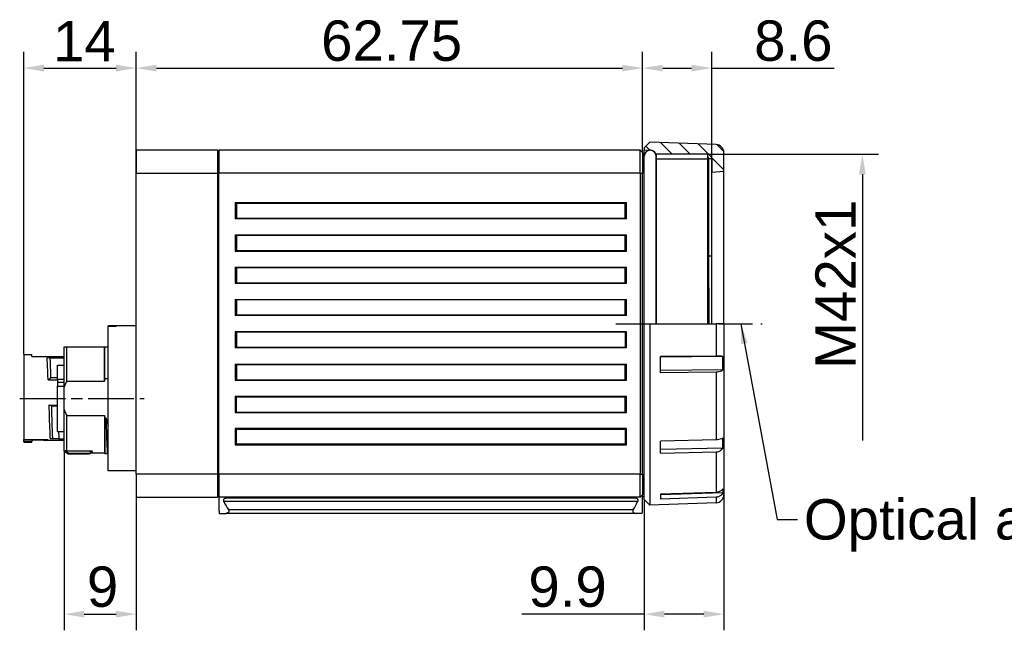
# Model space of a CAD drawing. Header units: millimetres. Extents: x 5 to 336, y 35 to 122.
# Tile 2 of 5: x 122 to 244, y 46 to 121. Entities that reach past the tile are written whole.
import ezdxf

# ---------------------------------------------------------------- set-up
doc = ezdxf.new("R2010")
doc.units = ezdxf.units.MM
doc.linetypes.add('CHAIN', pattern=[0.3543, 0.2362, -0.0295, 0.0591, -0.0295])
doc.linetypes.add('DASH_DOT', pattern=[0.37, 0.24, -0.06, 0.01, -0.06])
for name, color, linetype, lineweight in [('Bemaßungen(DIN)', 7, 'Continuous', 25), ('Gewinde(DIN)', 7, 'Continuous', 25), ('Mittellinie(DIN)', 7, 'CHAIN', 25), ('Schraffur', 7, 'Continuous', 9), ('Sichtbare Kanten(DIN)', 7, 'Continuous', 30), ('Sichtbare tangentiale Kanten(DIN)', 7, 'Continuous', 30), ('Skizziergeometrie(DIN)', 7, 'Continuous', 50), ('Symbole(DIN)', 7, 'Continuous', 25)]:
    doc.layers.add(name, color=color, linetype=linetype, lineweight=lineweight)
doc.styles.add('STANDARD-BSI~0', font='arial.ttf')
doc.dimstyles.new('Katalogzeichnungen', dxfattribs={"dimtxt": 5, "dimasz": 2.5, "dimexe": 2, "dimexo": 0, "dimgap": 0.8, "dimtad": 1, "dimrnd": 1e-08, "dimdsep": 46, "dimtxsty": 'STANDARD-BSI~0', "dimcen": 0.09, "dimdle": 10, "dimclrd": 250, "dimclre": 250, "dimclrt": 250, "dimazin": 2, "dimtfac": 1, "dimtmove": 0, "dimatfit": 3, "dimfxl": 1, "dimtolj": 1, "dimtzin": 0, "dimlwd": 25, "dimlwe": 25, "dimarcsym": 0})
doc.dimstyles.new('Katalogzeichnungen$7', dxfattribs={"dimtxt": 5, "dimasz": 2.5, "dimexe": 2, "dimexo": 0, "dimgap": 0.8, "dimtad": 1, "dimrnd": 1e-08, "dimdsep": 46, "dimtxsty": 'STANDARD-BSI~0', "dimcen": 0.09, "dimdle": 10, "dimclrd": 179, "dimclre": 250, "dimclrt": 250, "dimazin": 2, "dimtfac": 1, "dimtmove": 0, "dimatfit": 3, "dimfxl": 1, "dimtolj": 1, "dimtzin": 0, "dimlwd": 25, "dimlwe": 25, "dimarcsym": 0})

# ---------------------------------------------------------------- blocks, each defined once
blk = doc.blocks.new('*D4')
at = {"layer": 'Bemaßungen(DIN)', "color": 250, "linetype": 'Continuous', "lineweight": 25}
for p, q in [((122.54, 79.89), (122.54, 117.35)), ((136.49, 102.34), (136.49, 117.35)), ((125.04, 115.35), (133.99, 115.35))]:
    blk.add_line(p, q, dxfattribs=at)
at = {"layer": 'Bemaßungen(DIN)', "color": 250, "linetype": 'Continuous'}
for points in [[(125.04, 115.77), (125.04, 114.93), (122.54, 115.35)], [(133.99, 115.77), (133.99, 114.93), (136.49, 115.35)]]:
    blk.add_solid(points, dxfattribs=at)
at = {"layer": 'Defpoints', "color": 0, "linetype": 'Continuous'}
for p in [(136.49, 115.35), (136.49, 102.34), (122.54, 79.89)]:
    blk.add_point(p, dxfattribs=at)
at = {"layer": 'Bemaßungen(DIN)', "color": 250, "linetype": 'Continuous', "lineweight": 25, "insert": (126.18, 121.17), "char_height": 5, "attachment_point": 1, "style": 'STANDARD-BSI~0'}
blk.add_mtext('\\A1;14', dxfattribs=at)
blk = doc.blocks.new('*D5')
at = {"layer": 'Bemaßungen(DIN)', "color": 250, "linetype": 'Continuous', "lineweight": 25}
for p, q in [((136.49, 105.19), (136.49, 117.35)), ((199.24, 104.89), (199.24, 117.35)), ((138.99, 115.35), (196.74, 115.35))]:
    blk.add_line(p, q, dxfattribs=at)
at = {"layer": 'Bemaßungen(DIN)', "color": 250, "linetype": 'Continuous'}
for points in [[(138.99, 115.76), (138.99, 114.93), (136.49, 115.35)], [(196.74, 115.76), (196.74, 114.93), (199.24, 115.35)]]:
    blk.add_solid(points, dxfattribs=at)
at = {"layer": 'Defpoints', "color": 0, "linetype": 'Continuous'}
for p in [(199.24, 115.35), (136.49, 105.19), (199.24, 104.89)]:
    blk.add_point(p, dxfattribs=at)
at = {"layer": 'Bemaßungen(DIN)', "color": 250, "linetype": 'Continuous', "lineweight": 25, "insert": (159.4, 121.25), "char_height": 5, "attachment_point": 1, "style": 'STANDARD-BSI~0'}
blk.add_mtext('\\A1;62.75', dxfattribs=at)
blk = doc.blocks.new('*D9')
at = {"layer": 'Bemaßungen(DIN)', "color": 250, "linetype": 'Continuous', "lineweight": 25}
for p, q in [((127.54, 67.89), (127.54, 45.7)), ((136.49, 62.19), (136.49, 45.7)), ((130.04, 47.7), (133.99, 47.7))]:
    blk.add_line(p, q, dxfattribs=at)
at = {"layer": 'Bemaßungen(DIN)', "color": 250, "linetype": 'Continuous'}
for points in [[(130.04, 48.12), (130.04, 47.29), (127.54, 47.7)], [(133.99, 48.12), (133.99, 47.29), (136.49, 47.7)]]:
    blk.add_solid(points, dxfattribs=at)
at = {"layer": 'Defpoints', "color": 0, "linetype": 'Continuous'}
for p in [(127.54, 67.89), (136.49, 62.19), (136.49, 47.7)]:
    blk.add_point(p, dxfattribs=at)
at = {"layer": 'Bemaßungen(DIN)', "color": 250, "linetype": 'Continuous', "lineweight": 25, "insert": (130.37, 53.61), "char_height": 5, "attachment_point": 1, "style": 'STANDARD-BSI~0'}
blk.add_mtext('\\A1;9', dxfattribs=at)
blk = doc.blocks.new('*D15')
at = {"layer": 'Bemaßungen(DIN)', "color": 250, "linetype": 'Continuous', "lineweight": 25}
for p, q in [((199.24, 104.89), (199.24, 117.35)), ((207.82, 102.44), (207.82, 117.35)), ((201.74, 115.35), (205.32, 115.35)), ((207.82, 115.35), (222.97, 115.35))]:
    blk.add_line(p, q, dxfattribs=at)
at = {"layer": 'Bemaßungen(DIN)', "color": 250, "linetype": 'Continuous'}
for points in [[(201.74, 115.76), (201.74, 114.93), (199.24, 115.35)], [(205.32, 115.76), (205.32, 114.93), (207.82, 115.35)]]:
    blk.add_solid(points, dxfattribs=at)
at = {"layer": 'Defpoints', "color": 0, "linetype": 'Continuous'}
for p in [(207.82, 115.35), (199.24, 104.89), (207.82, 102.44)]:
    blk.add_point(p, dxfattribs=at)
at = {"layer": 'Bemaßungen(DIN)', "color": 250, "linetype": 'Continuous', "lineweight": 25, "insert": (213.07, 121.25), "char_height": 5, "attachment_point": 1, "style": 'STANDARD-BSI~0'}
blk.add_mtext('\\A1;8.6', dxfattribs=at)
blk = doc.blocks.new('*D16')
at = {"layer": 'Bemaßungen(DIN)', "color": 250, "linetype": 'Continuous', "lineweight": 25}
for p, q in [((209.32, 62.5), (209.32, 45.7)), ((199.44, 61.89), (199.44, 45.7)), ((199.44, 47.7), (184.29, 47.7)), ((206.82, 47.7), (201.94, 47.7))]:
    blk.add_line(p, q, dxfattribs=at)
at = {"layer": 'Bemaßungen(DIN)', "color": 250, "linetype": 'Continuous'}
for points in [[(201.94, 48.12), (201.94, 47.29), (199.44, 47.7)], [(206.82, 48.12), (206.82, 47.29), (209.32, 47.7)]]:
    blk.add_solid(points, dxfattribs=at)
at = {"layer": 'Defpoints', "color": 0, "linetype": 'Continuous'}
for p in [(209.32, 62.5), (199.44, 61.89), (209.32, 47.7)]:
    blk.add_point(p, dxfattribs=at)
at = {"layer": 'Bemaßungen(DIN)', "color": 250, "linetype": 'Continuous', "lineweight": 25, "insert": (185.09, 53.61), "char_height": 5, "attachment_point": 1, "style": 'STANDARD-BSI~0'}
blk.add_mtext('\\A1;9.9', dxfattribs=at)
blk = doc.blocks.new('*D17')
at = {"layer": 'Bemaßungen(DIN)', "color": 250, "linetype": 'Continuous', "lineweight": 25}
for p, q in [((207.32, 104.69), (228.48, 104.69)), ((226.48, 102.19), (226.48, 69.22))]:
    blk.add_line(p, q, dxfattribs=at)
at = {"layer": 'Bemaßungen(DIN)', "color": 250, "linetype": 'Continuous'}
blk.add_solid([(226.06, 102.19), (226.9, 102.19), (226.48, 104.69)], dxfattribs=at)
at = {"layer": 'Defpoints', "color": 0, "linetype": 'Continuous'}
for p in [(207.32, 104.69), (204.9, 69.22), (226.48, 69.22)]:
    blk.add_point(p, dxfattribs=at)
at = {"layer": 'Bemaßungen(DIN)', "color": 250, "linetype": 'Continuous', "lineweight": 25, "insert": (220.66, 76.14), "char_height": 5, "attachment_point": 1, "rotation": 90, "style": 'STANDARD-BSI~0'}
blk.add_mtext('\\A1; \\fArial|b0|i0;\\H5.0000;M42x1', dxfattribs=at)
blk = doc.blocks.new('_None')

msp = doc.modelspace()

# ---------------------------------------------------------------- hatches: boundary and pattern name
at = {"layer": 'Schraffur'}
h = msp.add_hatch(dxfattribs=at)
h.set_pattern_fill('ANSI31', color=256, scale=12.7, angle=90, style=0)
h.set_pattern_definition([(135, (0, 0), (-1.122532, -1.122532), [])])
edge = h.paths.add_edge_path()
edge.add_line((207.325, 104.395), (207.325, 104.396))
edge.add_line((207.325, 104.396), (207.464, 104.155))
edge.add_line((207.464, 104.155), (207.464, 104.146))
edge.add_line((207.464, 104.146), (207.818, 104.146))
edge.add_line((207.818, 104.146), (207.818, 102.437))
edge.add_line((207.818, 102.437), (209.318, 102.569))
edge.add_line((209.318, 102.569), (209.318, 104.877))
edge.add_ellipse((208.318, 104.877), major_axis=(1, 0), ratio=1, start_angle=0, end_angle=88)
edge.add_line((208.353, 105.876), (200.143, 106.163))
edge.add_line((200.143, 106.163), (199.443, 105.487))
edge.add_line((199.443, 105.487), (199.443, 105.228))
edge.add_line((199.443, 105.228), (200.233, 105.186))
edge.add_ellipse((200.193, 104.437), major_axis=(0.039, 0.749), ratio=1, start_angle=303, end_angle=360, ccw=False)
edge.add_line((200.843, 104.812), (200.843, 104.768))
edge.add_ellipse((200.184, 104.428), major_axis=(0.658, 0.34), ratio=1, start_angle=332.68677, end_angle=360, ccw=False)
edge.add_line((200.926, 104.428), (200.926, 104.146))
edge.add_line((200.926, 104.146), (200.973, 104.146))
edge.add_line((200.973, 104.146), (200.973, 104.687))
edge.add_line((200.973, 104.687), (207.325, 104.687))
edge.add_line((207.325, 104.687), (207.325, 104.395))

# ---------------------------------------------------------------- linework, layer by layer
at = {"layer": 'Gewinde(DIN)'}
msp.add_line((207.325, 104.082), (200.973, 104.082), dxfattribs=at)
at = {"layer": 'Mittellinie(DIN)', "linetype": 'CHAIN', "ltscale": 23.990969}
msp.add_line((122.043, 74.437), (137.468, 74.437), dxfattribs=at)
at = {"layer": 'Sichtbare Kanten(DIN)'}
for p, q in [((146.543, 105.187), (136.493, 105.187)), ((136.493, 105.187), (136.493, 102.337)), ((146.543, 105.187), (146.543, 102.337)), ((146.543, 104.987), (146.743, 104.987)), ((146.743, 105.187), (146.743, 102.337)), ((198.943, 105.187), (146.743, 105.187)), ((198.943, 102.337), (198.943, 105.187)), ((198.943, 105.187), (199.243, 104.887)), ((200.143, 106.163), (199.443, 105.487)), ((199.443, 105.487), (199.443, 105.228)), ((199.443, 105.228), (200.233, 105.186)), ((199.443, 104.687), (199.443, 105.228)), ((208.353, 105.876), (200.143, 106.163)), ((199.243, 104.887), (199.243, 102.337)), ((199.243, 104.687), (199.443, 104.687)), ((199.443, 83.687), (199.443, 104.687)), ((200.843, 104.812), (200.843, 104.768)), ((200.926, 83.687), (200.926, 104.428)), ((200.926, 104.146), (200.973, 104.146)), ((200.926, 104.003), (200.973, 104.085)), ((200.973, 83.687), (200.973, 104.687)), ((207.325, 104.687), (200.973, 104.687)), ((207.325, 83.687), (207.325, 104.687)), ((207.464, 104.155), (207.325, 104.396)), ((207.464, 83.687), (207.464, 104.155)), ((207.464, 104.146), (207.818, 104.146)), ((207.818, 104.146), (207.818, 102.437)), ((209.318, 102.569), (209.318, 104.877)), ((207.818, 102.437), (209.318, 102.569)), ((209.318, 83.687), (209.318, 102.569)), ((136.493, 65.037), (136.493, 102.337)), ((146.543, 102.337), (146.543, 65.037)), ((146.743, 65.037), (146.743, 102.337)), ((198.943, 102.337), (198.943, 65.037)), ((199.243, 65.037), (199.243, 102.337)), ((207.818, 83.687), (207.818, 102.437)), ((148.743, 98.687), (197.243, 98.687)), ((148.743, 98.687), (148.92, 98.635)), ((148.743, 98.687), (148.743, 96.687)), ((148.92, 98.635), (197.067, 98.635)), ((148.92, 98.635), (148.92, 96.74)), ((197.067, 98.635), (197.243, 98.687)), ((197.067, 96.74), (197.067, 98.635)), ((197.243, 96.687), (197.243, 98.687)), ((148.743, 96.687), (148.92, 96.74)), ((197.243, 96.687), (148.743, 96.687)), ((148.92, 96.74), (197.067, 96.74)), ((197.243, 96.687), (197.067, 96.74)), ((148.743, 94.687), (148.92, 94.635)), ((148.743, 94.687), (148.743, 92.687)), ((148.743, 94.687), (197.243, 94.687)), ((148.92, 94.635), (148.92, 92.74)), ((148.92, 94.635), (197.067, 94.635)), ((197.067, 94.635), (197.243, 94.687)), ((197.067, 92.74), (197.067, 94.635)), ((197.243, 92.687), (197.243, 94.687)), ((148.743, 92.687), (148.92, 92.74)), ((148.743, 92.687), (197.243, 92.687)), ((148.92, 92.74), (197.067, 92.74)), ((197.067, 92.74), (197.243, 92.687)), ((207.818, 92.069), (207.464, 92.069)), ((148.743, 90.687), (148.92, 90.635)), ((148.743, 90.687), (148.743, 88.687)), ((148.743, 90.687), (197.243, 90.687)), ((148.92, 90.635), (148.92, 88.74)), ((148.92, 90.635), (197.067, 90.635)), ((197.067, 90.635), (197.243, 90.687)), ((197.067, 88.74), (197.067, 90.635)), ((197.243, 88.687), (197.243, 90.687)), ((148.743, 88.687), (148.92, 88.74)), ((148.743, 88.687), (197.243, 88.687)), ((148.92, 88.74), (197.067, 88.74)), ((197.067, 88.74), (197.243, 88.687)), ((148.92, 86.635), (148.743, 86.687)), ((148.743, 86.687), (148.743, 84.687)), ((148.743, 86.687), (197.243, 86.687)), ((197.243, 86.687), (197.067, 86.635)), ((197.243, 84.687), (197.243, 86.687)), ((148.92, 86.635), (148.92, 84.74)), ((197.067, 86.635), (148.92, 86.635)), ((197.067, 84.74), (197.067, 86.635)), ((148.92, 84.74), (148.743, 84.687)), ((197.243, 84.687), (148.743, 84.687)), ((197.067, 84.74), (148.92, 84.74)), ((197.243, 84.687), (197.067, 84.74)), ((132.993, 83.435), (132.993, 83.437)), ((136.493, 83.437), (132.993, 83.437)), ((132.993, 83.331), (132.993, 83.435)), ((132.993, 83.435), (133.993, 83.435)), ((132.993, 65.437), (132.993, 83.331)), ((133.993, 83.331), (132.993, 83.331)), ((133.993, 83.331), (133.993, 83.435)), ((199.443, 83.687), (200.143, 83.687)), ((199.443, 61.887), (199.443, 83.687)), ((200.143, 83.687), (208.353, 83.687)), ((200.143, 83.687), (200.143, 61.212)), ((209.318, 83.687), (208.353, 83.687)), ((209.318, 83.687), (209.318, 62.498)), ((148.92, 82.635), (148.743, 82.687)), ((148.743, 82.687), (148.743, 80.687)), ((197.243, 82.687), (148.743, 82.687)), ((148.92, 82.635), (148.92, 80.74)), ((197.067, 82.635), (148.92, 82.635)), ((197.243, 82.687), (197.067, 82.635)), ((197.067, 82.635), (197.067, 80.74)), ((197.243, 80.687), (197.243, 82.687)), ((127.543, 75.831), (127.543, 80.837)), ((127.89, 80.837), (132.543, 80.837)), ((127.89, 76.583), (127.89, 80.837)), ((132.543, 80.837), (132.601, 80.837)), ((132.543, 76.583), (132.543, 80.837)), ((132.601, 76.879), (132.601, 80.837)), ((132.601, 80.837), (132.993, 80.837)), ((148.92, 80.74), (148.743, 80.687)), ((197.243, 80.687), (148.743, 80.687)), ((197.067, 80.74), (148.92, 80.74)), ((197.243, 80.687), (197.067, 80.74)), ((122.543, 79.887), (122.543, 69.337)), ((122.543, 79.887), (123.543, 79.887)), ((123.543, 79.637), (123.543, 79.887)), ((123.543, 79.637), (127.543, 79.637)), ((125.787, 79.437), (125.441, 79.437)), ((125.787, 79.437), (127.543, 79.437)), ((208.353, 79.671), (201.443, 79.616)), ((201.443, 77.611), (201.443, 79.616)), ((209.201, 79.614), (201.443, 79.553)), ((126.743, 76.818), (126.743, 78.537)), ((126.743, 78.537), (127.543, 78.537)), ((148.743, 78.687), (148.92, 78.635)), ((148.743, 78.687), (148.743, 76.687)), ((148.743, 78.687), (197.243, 78.687)), ((148.92, 78.635), (148.92, 76.74)), ((148.92, 78.635), (197.067, 78.635)), ((197.067, 78.635), (197.243, 78.687)), ((197.067, 76.74), (197.067, 78.635)), ((197.243, 76.687), (197.243, 78.687)), ((125.557, 76.741), (125.875, 76.973)), ((126.743, 76.973), (125.875, 76.973)), ((132.601, 76.879), (132.993, 76.879)), ((209.201, 77.959), (201.443, 77.898)), ((208.353, 77.666), (201.443, 77.611)), ((125.557, 76.741), (126.743, 76.741)), ((126.743, 76.818), (126.743, 76.451)), ((126.743, 76.818), (127.543, 76.818)), ((126.743, 76.451), (127.543, 76.451)), ((126.743, 76.451), (126.743, 75.94)), ((126.743, 70.337), (126.743, 75.94)), ((126.743, 75.94), (127.543, 75.94)), ((127.543, 73.044), (127.543, 75.831)), ((127.89, 76.583), (132.543, 76.583)), ((148.743, 76.687), (148.92, 76.74)), ((148.743, 76.687), (197.243, 76.687)), ((148.92, 76.74), (197.067, 76.74)), ((197.067, 76.74), (197.243, 76.687)), ((148.743, 74.687), (148.92, 74.635)), ((148.743, 74.687), (148.743, 72.687)), ((148.743, 74.687), (197.243, 74.687)), ((148.92, 72.74), (148.92, 74.635)), ((148.92, 74.635), (197.067, 74.635)), ((197.067, 74.635), (197.243, 74.687)), ((197.067, 72.74), (197.067, 74.635)), ((197.243, 72.687), (197.243, 74.687)), ((125.969, 73.499), (125.652, 73.585)), ((125.652, 73.585), (126.743, 73.585)), ((125.969, 73.499), (126.743, 73.499)), ((127.543, 67.887), (127.543, 73.044)), ((127.89, 72.292), (132.543, 72.292)), ((127.89, 67.937), (127.89, 72.292)), ((132.543, 72.292), (132.543, 67.687)), ((148.743, 72.687), (148.92, 72.74)), ((148.743, 72.687), (197.243, 72.687)), ((148.92, 72.74), (197.067, 72.74)), ((197.067, 72.74), (197.243, 72.687)), ((132.601, 71.995), (132.601, 67.587)), ((132.601, 71.995), (132.741, 71.995)), ((126.743, 70.337), (127.543, 70.337)), ((148.92, 70.635), (148.743, 70.687)), ((148.743, 70.687), (148.743, 68.687)), ((197.243, 70.687), (148.743, 70.687)), ((148.92, 68.74), (148.92, 70.635)), ((148.92, 70.635), (197.067, 70.635)), ((197.067, 70.635), (197.243, 70.687)), ((197.067, 70.635), (197.067, 68.74)), ((197.243, 68.687), (197.243, 70.687)), ((122.543, 69.337), (125.543, 69.337)), ((122.543, 69.08), (122.543, 69.337)), ((122.543, 69.08), (122.543, 68.987)), ((123.543, 69.08), (122.543, 69.08)), ((122.543, 68.987), (123.543, 68.987)), ((125.085, 69.237), (123.543, 69.237)), ((123.543, 69.237), (123.543, 69.08)), ((123.543, 68.987), (123.543, 69.08)), ((125.085, 69.237), (125.543, 69.237)), ((125.543, 69.237), (125.543, 69.337)), ((125.543, 69.237), (127.543, 69.237)), ((126.894, 69.437), (127.543, 69.437)), ((148.743, 68.687), (148.92, 68.74)), ((148.743, 68.687), (197.243, 68.687)), ((197.067, 68.74), (148.92, 68.74)), ((197.243, 68.687), (197.067, 68.74)), ((208.353, 69.298), (201.443, 69.133)), ((201.443, 67.629), (201.443, 69.133)), ((127.543, 67.887), (128.15, 67.537)), ((127.89, 67.937), (127.689, 67.937)), ((127.89, 67.937), (131.043, 67.937)), ((130.631, 67.61), (128.15, 67.61)), ((128.15, 67.61), (128.15, 67.537)), ((130.631, 67.537), (128.15, 67.537)), ((131.043, 67.687), (130.631, 67.537)), ((131.043, 67.791), (131.043, 67.937)), ((131.043, 67.687), (132.543, 67.687)), ((132.543, 67.687), (132.601, 67.587)), ((132.601, 67.587), (132.931, 67.587)), ((209.201, 68.282), (201.443, 68.097)), ((201.443, 67.629), (208.353, 67.795)), ((136.493, 65.437), (132.993, 65.437)), ((136.493, 65.037), (136.493, 62.187)), ((146.543, 65.037), (146.543, 62.187)), ((146.743, 65.037), (146.743, 62.187)), ((198.943, 62.187), (198.943, 65.037)), ((199.243, 65.037), (199.243, 62.487)), ((146.543, 62.387), (146.743, 62.387)), ((198.943, 62.187), (199.243, 62.487)), ((199.243, 60.487), (199.243, 62.487)), ((199.243, 62.287), (199.443, 62.287)), ((208.353, 62.78), (201.443, 62.549)), ((209.201, 62.734), (201.443, 62.474)), ((201.443, 62.549), (201.443, 61.95)), ((136.493, 62.187), (146.543, 62.187)), ((198.943, 62.187), (146.743, 62.187)), ((146.743, 62.187), (146.743, 60.487)), ((148.034, 62.087), (147.573, 62.087)), ((197.953, 62.087), (148.034, 62.087)), ((198.414, 62.087), (197.953, 62.087)), ((199.443, 61.887), (200.143, 61.212)), ((208.353, 61.498), (200.143, 61.212)), ((208.353, 62.182), (201.443, 61.95)), ((146.743, 60.487), (146.75, 60.487)), ((146.784, 60.187), (147.628, 60.187)), ((198.358, 60.187), (147.628, 60.187)), ((199.202, 60.187), (198.358, 60.187)), ((199.237, 60.487), (199.243, 60.487))]:
    msp.add_line(p, q, dxfattribs=at)
for centre, radius, start, end in [((200.184, 104.428), 0.741, 0, 180), ((200.193, 104.437), 0.75, 30, 87), ((208.318, 104.877), 1, 0, 88), ((208.318, 62.498), 1, 272, 0), ((149.811, 60.687), 3.067, 183.73877, 189.38217), ((196.176, 60.687), 3.067, 350.61783, 356.26123)]:
    msp.add_arc(centre, radius, start, end, dxfattribs=at)
for centre, major_axis, ratio, start_param, end_param in [((149.811, 64.821), (0, 5.312), 0.5773503, 2.2133055, 2.4774479), ((149.811, 61.646), (-3.067, 0), 0.176327, 4.712389, 5.3302926), ((196.176, 61.646), (-3.067, 0), 0.176327, 4.0944853, 4.712389), ((196.176, 64.821), (0, 5.312), 0.5773503, 3.8057374, 4.0698798)]:
    msp.add_ellipse(centre, major_axis=major_axis, ratio=ratio, start_param=start_param, end_param=end_param, dxfattribs=at)
for points, knots in [([(207.325, 104.396), (207.331, 104.385), (207.337, 104.209), (207.353, 103.264), (207.363, 102.155), (207.384, 99.053), (207.394, 97.091), (207.415, 92.568), (207.425, 90.051), (207.44, 86.186), (207.445, 84.937), (207.45, 83.687)], [4.4287945, 4.4287945, 4.4287945, 4.4287945, 4.8851886, 4.8851886, 5.6922032, 5.6922032, 6.497165, 6.497165, 7.300074, 7.300074, 7.675558, 7.675558, 7.675558, 7.675558]), ([(127.543, 80.837), (127.573, 80.837), (127.605, 80.837), (127.641, 80.837), (127.676, 80.837), (127.714, 80.837), (127.756, 80.837), (127.797, 80.837), (127.842, 80.837), (127.89, 80.837)], [0, 0, 0, 0, 0.3333333, 0.3333333, 0.3333333, 0.6666667, 0.6666667, 0.6666667, 1, 1, 1, 1]), ([(125.557, 76.741), (125.556, 76.79), (125.554, 76.843), (125.542, 77.215), (125.532, 77.514), (125.516, 77.935), (125.511, 78.071), (125.496, 78.432), (125.487, 78.644), (125.471, 78.973), (125.464, 79.101), (125.455, 79.244), (125.453, 79.271), (125.449, 79.338), (125.447, 79.377), (125.442, 79.421), (125.441, 79.429), (125.441, 79.437)], [0.07393634, 0.07393634, 0.07393634, 0.07393634, 0.09008349, 0.09008349, 0.18169383, 0.18169383, 0.22817671, 0.22817671, 0.31100502, 0.31100502, 0.37230043, 0.37230043, 0.38770297, 0.38770297, 0.41060408, 0.41060408, 0.41568938, 0.41568938, 0.41568938, 0.41568938]), ([(125.787, 79.437), (125.795, 79.286), (125.802, 79.118), (125.809, 78.937), (125.817, 78.755), (125.824, 78.56), (125.831, 78.352), (125.838, 78.144), (125.846, 77.923), (125.853, 77.693), (125.86, 77.462), (125.868, 77.222), (125.875, 76.973)], [0, 0, 0, 0, 0.25, 0.25, 0.25, 0.5, 0.5, 0.5, 0.75, 0.75, 0.75, 1, 1, 1, 1]), ([(209.201, 79.614), (209.154, 79.625), (209.087, 79.635), (208.932, 79.653), (208.809, 79.661), (208.593, 79.67), (208.467, 79.672), (208.353, 79.671)], [0.50489236, 0.50489236, 0.50489236, 0.50489236, 0.534395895, 0.534395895, 0.571660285, 0.571660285, 0.604678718, 0.604678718, 0.604678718, 0.604678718]), ([(209.201, 77.959), (209.154, 77.909), (209.087, 77.859), (208.932, 77.774), (208.809, 77.729), (208.593, 77.681), (208.467, 77.667), (208.353, 77.666)], [0.50489236, 0.50489236, 0.50489236, 0.50489236, 0.534395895, 0.534395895, 0.571660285, 0.571660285, 0.604678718, 0.604678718, 0.604678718, 0.604678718]), ([(127.89, 76.583), (127.842, 76.495), (127.797, 76.409), (127.756, 76.325), (127.714, 76.24), (127.676, 76.157), (127.641, 76.075), (127.605, 75.992), (127.573, 75.911), (127.543, 75.831)], [0, 0, 0, 0, 0.3333333, 0.3333333, 0.3333333, 0.6666667, 0.6666667, 0.6666667, 1, 1, 1, 1]), ([(125.652, 73.585), (125.659, 73.329), (125.673, 72.896), (125.697, 72.123), (125.705, 71.867), (125.734, 71.015), (125.755, 70.485), (125.786, 69.851), (125.796, 69.668), (125.808, 69.489), (125.809, 69.463), (125.81, 69.437)], [-0.68670566, -0.68670566, -0.68670566, -0.68670566, -0.51487028, -0.51487028, -0.42548087, -0.42548087, -0.2033675, -0.2033675, -0.09258052, -0.09258052, -0.0731261, -0.0731261, -0.0731261, -0.0731261]), ([(125.969, 73.499), (125.984, 72.953), (125.999, 72.421), (126.013, 71.92), (126.021, 71.669), (126.028, 71.426), (126.035, 71.194), (126.039, 71.07), (126.043, 70.949), (126.047, 70.831), (126.05, 70.728), (126.054, 70.628), (126.057, 70.531), (126.064, 70.321), (126.072, 70.124), (126.079, 69.942), (126.086, 69.759), (126.094, 69.591), (126.101, 69.438)], [0, 0, 0, 0, 0.3333333, 0.3333333, 0.3333333, 0.5, 0.5, 0.5, 0.5889549, 0.5889549, 0.5889549, 0.6666667, 0.6666667, 0.6666667, 0.8333333, 0.8333333, 0.8333333, 1, 1, 1, 1]), ([(132.741, 71.995), (132.742, 71.983), (132.742, 71.97), (132.75, 71.762), (132.758, 71.393), (132.778, 70.626), (132.787, 70.319), (132.801, 69.861), (132.806, 69.698), (132.822, 69.231), (132.832, 68.951), (132.847, 68.586), (132.853, 68.473), (132.868, 68.163), (132.878, 67.996), (132.894, 67.806), (132.899, 67.753), (132.912, 67.646), (132.92, 67.607), (132.928, 67.593)], [-2.03482193, -2.03482193, -2.03482193, -2.03482193, -2.02428519, -2.02428519, -1.8602976, -1.8602976, -1.74029822, -1.74029822, -1.66935262, -1.66935262, -1.52739473, -1.52739473, -1.45644857, -1.45644857, -1.31449731, -1.31449731, -1.24355104, -1.24355104, -1.13382544, -1.13382544, -1.13382544, -1.13382544]), ([(126.101, 69.438), (126.04, 69.437), (125.982, 69.437), (125.893, 69.437), (125.858, 69.437), (125.81, 69.437)], [-0.20450936, -0.20450936, -0.20450936, -0.20450936, -0.09654393, -0.09654393, -0.01819741, -0.01819741, -0.01819741, -0.01819741]), ([(209.201, 69.524), (209.154, 69.487), (209.087, 69.45), (208.932, 69.386), (208.809, 69.351), (208.593, 69.313), (208.467, 69.3), (208.353, 69.298)], [0.50489236, 0.50489236, 0.50489236, 0.50489236, 0.534395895, 0.534395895, 0.571660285, 0.571660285, 0.604678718, 0.604678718, 0.604678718, 0.604678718]), ([(131.043, 67.791), (131.043, 67.722), (131.043, 67.687), (131.043, 67.687), (131.043, 67.687), (131.043, 67.687)], [-3.16696696, -3.16696696, -3.16696696, -3.16696696, -3.05116225, -3.05116225, -3.05115984, -3.05115984, -3.05115984, -3.05115984]), ([(208.353, 67.795), (208.468, 67.797), (208.597, 67.823), (208.815, 67.905), (208.939, 67.981), (209.091, 68.123), (209.155, 68.202), (209.201, 68.282)], [0.003437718, 0.003437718, 0.003437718, 0.003437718, 0.036906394, 0.036906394, 0.074649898, 0.074649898, 0.103235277, 0.103235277, 0.103235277, 0.103235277]), ([(209.201, 63.228), (209.155, 63.155), (209.091, 63.084), (208.939, 62.955), (208.815, 62.885), (208.597, 62.809), (208.468, 62.784), (208.353, 62.78)], [0.504880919, 0.504880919, 0.504880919, 0.504880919, 0.533466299, 0.533466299, 0.571209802, 0.571209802, 0.604678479, 0.604678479, 0.604678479, 0.604678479]), ([(209.201, 62.734), (209.154, 62.64), (209.087, 62.549), (208.932, 62.39), (208.809, 62.305), (208.593, 62.214), (208.467, 62.185), (208.353, 62.182)], [0.50489236, 0.50489236, 0.50489236, 0.50489236, 0.534395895, 0.534395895, 0.571660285, 0.571660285, 0.604678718, 0.604678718, 0.604678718, 0.604678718]), ([(147.355, 61.637), (147.351, 61.647), (147.347, 61.658), (147.332, 61.706), (147.325, 61.747), (147.325, 61.824), (147.331, 61.863), (147.351, 61.933), (147.366, 61.964), (147.407, 62.022), (147.436, 62.047), (147.502, 62.08), (147.539, 62.087), (147.573, 62.087)], [0.093173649, 0.093173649, 0.093173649, 0.093173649, 0.09674312, 0.09674312, 0.108696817, 0.108696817, 0.119786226, 0.119786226, 0.130875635, 0.130875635, 0.145961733, 0.145961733, 0.161047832, 0.161047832, 0.161047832, 0.161047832]), ([(198.414, 62.087), (198.448, 62.087), (198.485, 62.08), (198.551, 62.047), (198.58, 62.022), (198.62, 61.964), (198.636, 61.933), (198.656, 61.863), (198.661, 61.824), (198.661, 61.787), (198.661, 61.747), (198.655, 61.706), (198.64, 61.658), (198.636, 61.647), (198.632, 61.637)], [0.164926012, 0.164926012, 0.164926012, 0.164926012, 0.180012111, 0.180012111, 0.195098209, 0.195098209, 0.206187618, 0.206187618, 0.217277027, 0.217277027, 0.217277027, 0.229230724, 0.229230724, 0.232800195, 0.232800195, 0.232800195, 0.232800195]), ([(147.92, 60.637), (147.929, 60.625), (147.938, 60.611), (147.954, 60.58), (147.961, 60.562), (147.97, 60.525), (147.973, 60.506), (147.973, 60.487), (147.973, 60.466), (147.969, 60.444), (147.958, 60.403), (147.949, 60.384), (147.918, 60.329), (147.889, 60.298), (147.827, 60.247), (147.787, 60.224), (147.706, 60.195), (147.665, 60.187), (147.628, 60.187)], [0.204627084, 0.204627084, 0.204627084, 0.204627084, 0.209554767, 0.209554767, 0.215267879, 0.215267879, 0.220980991, 0.220980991, 0.220980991, 0.227506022, 0.227506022, 0.234031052, 0.234031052, 0.247081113, 0.247081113, 0.262792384, 0.262792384, 0.278503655, 0.278503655, 0.278503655, 0.278503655]), ([(198.067, 60.637), (198.058, 60.625), (198.049, 60.611), (198.033, 60.58), (198.026, 60.562), (198.017, 60.525), (198.014, 60.506), (198.014, 60.466), (198.018, 60.444), (198.029, 60.403), (198.038, 60.384), (198.069, 60.329), (198.098, 60.298), (198.16, 60.247), (198.2, 60.224), (198.281, 60.195), (198.322, 60.187), (198.358, 60.187)], [0.094063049, 0.094063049, 0.094063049, 0.094063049, 0.098990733, 0.098990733, 0.104703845, 0.104703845, 0.110416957, 0.110416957, 0.116941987, 0.116941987, 0.123467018, 0.123467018, 0.136517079, 0.136517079, 0.15222835, 0.15222835, 0.167939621, 0.167939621, 0.167939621, 0.167939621])]:
    msp.add_open_spline(points, degree=3, knots=knots, dxfattribs=at)
for points, weights in [([(207.818, 92.048), (207.641, 92.048), (207.464, 92.047)], [1.00012958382, 1.00012983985, 1.00013006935]), ([(132.601, 76.879), (132.57, 76.73), (132.543, 76.583)], [1.71142526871, 1.71832862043, 1.72443990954]), ([(132.543, 72.292), (132.57, 72.145), (132.601, 71.995)], [1.72444011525, 1.71832882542, 1.71142547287]), ([(124.807, 69.337), (124.943, 69.288), (125.085, 69.237)], [1.04772325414, 1.04383422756, 1.03977382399]), ([(130.611, 67.937), (130.821, 67.865), (131.043, 67.791)], [1.0117617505, 1.01024305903, 1.00848717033])]:
    msp.add_rational_spline(points, weights, degree=2, dxfattribs=at)
for points in [[(209.201, 77.959), (209.201, 78.505), (209.201, 79.057), (209.201, 79.614)], [(127.543, 73.044), (127.573, 72.964), (127.637, 72.802), (127.753, 72.551), (127.842, 72.379), (127.89, 72.292)], [(132.741, 71.995), (132.803, 71.739), (132.879, 71.426), (132.993, 71.031)], [(126.894, 69.437), (126.63, 69.437), (126.365, 69.437), (126.101, 69.438)], [(209.201, 68.282), (209.201, 68.681), (209.201, 69.095), (209.201, 69.524)], [(128.15, 67.61), (128.095, 67.647), (127.989, 67.721), (127.835, 67.83), (127.737, 67.902), (127.689, 67.937)], [(130.631, 67.61), (130.678, 67.63), (130.772, 67.671), (130.909, 67.731), (130.999, 67.771), (131.043, 67.791)], [(130.631, 67.537), (130.631, 67.537), (130.631, 67.562), (130.631, 67.61)], [(132.993, 67.48), (132.972, 67.517), (132.95, 67.555), (132.928, 67.593)], [(209.201, 63.228), (209.201, 63.042), (209.201, 62.877), (209.201, 62.734)]]:
    msp.add_open_spline(points, degree=3, dxfattribs=at)
at = {"layer": 'Sichtbare tangentiale Kanten(DIN)'}
for p, q in [((200.233, 105.186), (200.233, 105.168)), ((136.493, 102.337), (146.543, 102.337)), ((146.543, 102.337), (146.743, 102.337)), ((198.943, 102.337), (146.743, 102.337)), ((198.943, 102.337), (199.243, 102.337)), ((208.353, 83.687), (208.353, 79.671)), ((208.353, 77.666), (208.353, 69.298)), ((208.353, 67.795), (208.353, 62.78)), ((146.543, 65.037), (136.493, 65.037)), ((146.543, 65.037), (146.743, 65.037)), ((198.943, 65.037), (146.743, 65.037)), ((198.943, 65.037), (199.243, 65.037)), ((198.632, 61.637), (147.355, 61.637)), ((208.353, 62.182), (208.353, 61.498)), ((198.067, 60.637), (147.92, 60.637))]:
    msp.add_line(p, q, dxfattribs=at)
msp.add_open_spline([(207.431, 83.687), (207.408, 86.572), (207.386, 89.457), (207.364, 92.088), (207.351, 93.612), (207.338, 95.052), (207.325, 96.364)], degree=3, knots=[4.71238898, 4.71238898, 4.71238898, 4.71238898, 5.1355105, 5.1355105, 5.1355105, 5.38068164, 5.38068164, 5.38068164, 5.38068164], dxfattribs=at)
msp.add_open_spline([(126.857, 70.337), (126.87, 69.998), (126.882, 69.695), (126.894, 69.437)], degree=3, dxfattribs=at)
at = {"layer": 'Skizziergeometrie(DIN)', "linetype": 'DASH_DOT', "lineweight": 25, "ltscale": 17.280912}
msp.add_line((195.931, 83.687), (215.113, 83.687), dxfattribs=at)

# ---------------------------------------------------------------- texts
at = {"layer": 'Symbole(DIN)', "color": 250, "insert": (219.228, 61.941), "char_height": 5, "width": 36.10137, "attachment_point": 1, "style": 'STANDARD-BSI~0'}
msp.add_mtext('{\\fArial|b0|i0;Optical axis}', dxfattribs=at)

# ---------------------------------------------------------------- dimensions: what is measured, and where the dimension line sits
at = {"layer": 'Bemaßungen(DIN)', "color": 250, "linetype": 'Continuous', "lineweight": 25}
for base, p1, p2, override, picture, middle in [((136.493, 115.349), (122.543, 79.887), (136.493, 102.337), {"dimgap": 0.8, "dimdec": 0, "dimtol": 0, "dimlim": 0, "dimtp": 0, "dimtm": 0, "dimtdec": 2, "dimtofl": 0, "dimatfit": 1}, '*D4', (129.518, 115.349)), ((199.243, 115.348), (136.493, 105.187), (199.243, 104.887), {"dimgap": 0.8, "dimdec": 2, "dimtol": 0, "dimlim": 0, "dimtp": 0, "dimtm": 0, "dimtdec": 2, "dimtofl": 0, "dimatfit": 1}, '*D5', (167.868, 115.348)), ((207.818, 115.348), (199.243, 104.887), (207.818, 102.437), {"dimgap": 0.8, "dimdec": 1, "dimtol": 0, "dimlim": 0, "dimtp": 0, "dimtm": 0, "dimtdec": 2, "dimtofl": 0, "dimatfit": 2}, '*D15', (217.621, 115.348)), ((136.493, 47.702), (127.543, 67.887), (136.493, 62.187), {"dimgap": 0.8, "dimdec": 0, "dimtol": 0, "dimlim": 0, "dimtp": 0, "dimtm": 0, "dimtdec": 2, "dimtofl": 0, "dimatfit": 1}, '*D9', (132.018, 47.702))]:
    dim = msp.add_linear_dim(base=base, p1=p1, p2=p2, angle=180, dimstyle='Katalogzeichnungen', override=override, dxfattribs=at)
    dim.commit()
    dim.dimension.update_dxf_attribs({"geometry": picture, "text_midpoint": middle, "dimtype": 160})
dim = msp.add_linear_dim(base=(226.48, 69.215), p1=(207.325, 104.687), p2=(204.898, 69.215), angle=90, text=' \\fArial|b0|i0;\\H5.0000;M42x1', dimstyle='Katalogzeichnungen', override={"dimgap": 0.8, "dimdec": 2, "dimblk2": 'None', "dimsah": 1, "dimdle": 0, "dimse2": 1, "dimtol": 0, "dimlim": 0, "dimtp": 0, "dimtm": 0, "dimtdec": 2, "dimtofl": 0, "dimatfit": 1}, dxfattribs=at)
dim.commit()
dim.dimension.update_dxf_attribs({"geometry": '*D17', "text_midpoint": (226.48, 86.951), "dimtype": 160})
dim = msp.add_linear_dim(base=(209.318, 47.702), p1=(199.443, 61.887), p2=(209.318, 62.498), dimstyle='Katalogzeichnungen', override={"dimgap": 0.8, "dimdec": 1, "dimtol": 0, "dimlim": 0, "dimtp": 0, "dimtm": 0, "dimtdec": 2, "dimtofl": 0, "dimatfit": 2}, dxfattribs=at)
dim.commit()
dim.dimension.update_dxf_attribs({"geometry": '*D16', "text_midpoint": (189.644, 47.702), "dimtype": 160})

# ---------------------------------------------------------------- leaders
at = {"layer": 'Symbole(DIN)', "color": 179, "linetype": 'Continuous', "lineweight": 25, "annotation_type": 0, "has_hookline": 1, "hookline_direction": 0, "text_width": 35.495}
msp.add_leader([(211.407, 83.687), (215.928, 59.441), (218.428, 59.441)], dimstyle='Katalogzeichnungen$7', override={"dimtad": 0}, dxfattribs=at)

doc.saveas('drawing.dxf')
